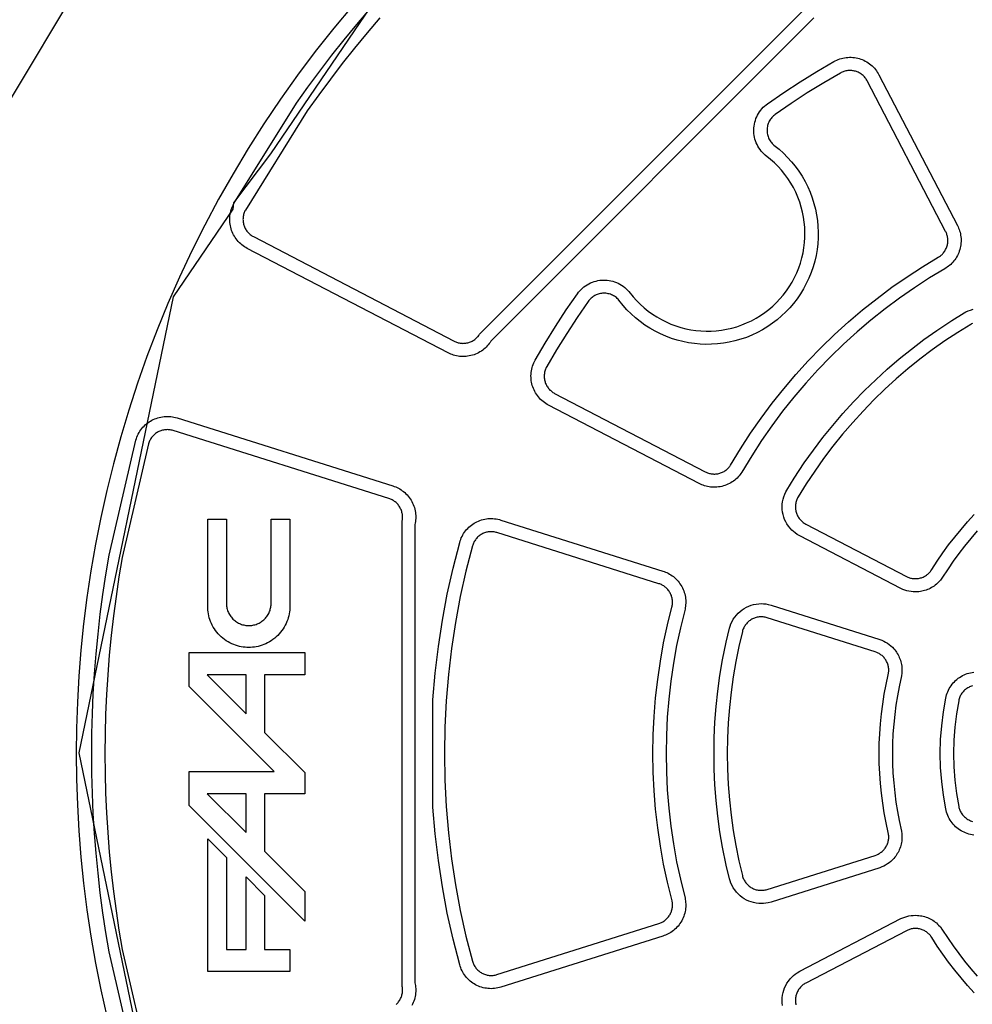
# Model space of a CAD drawing. Header units: inches. Extents: x -9.8 to 9.8, y -7.9 to 7.9.
# Tile 4 of 11: x -2.4 to 0.9, y -0.9 to 2.6. Entities that reach past the tile are written whole.
import ezdxf

# ---------------------------------------------------------------- set-up
doc = ezdxf.new("R2010")
doc.units = ezdxf.units.IN
doc.layers.get('0').update_dxf_attribs({"true_color": 0xc2ced6})

msp = doc.modelspace()

# ---------------------------------------------------------------- linework, layer by layer
for points in [[(-3.2865, 2.6903), (-3.2715, 2.7388), (-2.8291, 3.4305), (-2.2863, 4.058), (-1.6588, 4.6007), (-0.9672, 5.0432), (-0.9187, 5.0581), (-0.8682, 5.0531), (-0.8235, 5.029), (-0.7917, 4.9895), (-0.4216, 4.2787), (-0.4949, 4.2404), (-0.8996, 3.9978), (-1.2786, 3.7167), (-1.6282, 3.3999), (-1.9451, 3.0502), (-2.2262, 2.6713), (-2.4713, 2.2616), (-2.5071, 2.1933), (-3.2179, 2.5633), (-3.2574, 2.5952), (-3.2815, 2.6398), (-3.2865, 2.6903)], [(-1.686, 1.9142), (-1.5577, 2.0845), (-1.054, 2.8256)], [(-1.2723, 2.6013), (-1.3385, 2.5218), (-1.4026, 2.4407), (-1.4645, 2.3581), (-1.5241, 2.2742), (-1.5814, 2.1889), (-1.6364, 2.1025), (-1.689, 2.0149), (-1.7392, 1.9263), (-1.7869, 1.8367), (-1.8322, 1.7464), (-1.875, 1.6553), (-1.9153, 1.5636), (-1.9532, 1.4714), (-1.9885, 1.3787), (-2.0214, 1.2858), (-2.0518, 1.1925), (-2.0798, 1.0991), (-2.1053, 1.0057), (-2.1284, 0.9122), (-2.1492, 0.8189), (-2.1675, 0.7258), (-2.1836, 0.6329), (-2.1974, 0.5404), (-2.2089, 0.4484), (-2.2182, 0.3568), (-2.2254, 0.2658), (-2.2304, 0.1754), (-2.2334, 0.0858), (-2.2344, -0.0031), (-2.2334, -0.0921), (-2.2304, -0.1817), (-2.2254, -0.2721), (-2.2182, -0.3631), (-2.2089, -0.4547), (-2.1974, -0.5467), (-2.1836, -0.6392), (-2.1675, -0.7321), (-2.1492, -0.8252), (-2.1284, -0.9185)], [(0.3317, 2.5575), (-0.7917, 1.4324), (-0.7944, 1.4281), (-0.7974, 1.424), (-0.8007, 1.4199), (-0.8041, 1.4159), (-0.8079, 1.412), (-0.8118, 1.4082), (-0.8159, 1.4047), (-0.8203, 1.4012), (-0.8249, 1.398), (-0.8296, 1.395), (-0.8346, 1.3922), (-0.8396, 1.3896), (-0.8449, 1.3873), (-0.8502, 1.3853), (-0.8557, 1.3835), (-0.8612, 1.382), (-0.8669, 1.3808), (-0.8725, 1.3799), (-0.8782, 1.3792), (-0.8838, 1.3789), (-0.8895, 1.3788), (-0.895, 1.379), (-0.9006, 1.3795), (-0.906, 1.3802), (-0.9113, 1.3812), (-0.9166, 1.3824), (-0.9217, 1.3839), (-0.9266, 1.3855), (-0.9314, 1.3874), (-0.936, 1.3894), (-0.9405, 1.3916), (-1.6392, 1.7553), (-1.6441, 1.758), (-1.6488, 1.7609), (-1.6535, 1.7641), (-1.658, 1.7676), (-1.6623, 1.7713), (-1.6665, 1.7752), (-1.6705, 1.7793), (-1.6742, 1.7836), (-1.6778, 1.7881), (-1.6811, 1.7928), (-1.6842, 1.7976), (-1.687, 1.8026), (-1.6895, 1.8077), (-1.6918, 1.8128), (-1.6938, 1.818), (-1.6955, 1.8233), (-1.697, 1.8286), (-1.6982, 1.8341), (-1.6992, 1.8396), (-1.6998, 1.8453), (-1.7002, 1.8509), (-1.7003, 1.8567), (-1.7002, 1.8624), (-1.6997, 1.8681), (-1.6989, 1.8738), (-1.6979, 1.8794), (-1.6966, 1.885), (-1.695, 1.8905), (-1.6931, 1.8958), (-1.691, 1.901), (-1.6887, 1.9061), (-1.6861, 1.911), (-1.4682, 2.2604), (-1.4282, 2.3166), (-1.3871, 2.3723), (-1.345, 2.4273), (-1.3019, 2.4816), (-1.2578, 2.5351), (-1.2127, 2.588)], [(-1.1779, 2.5578), (-1.2225, 2.5056), (-1.2661, 2.4526), (-1.3087, 2.399), (-1.3503, 2.3446), (-1.3909, 2.2896), (-1.4305, 2.234), (-1.6459, 1.8887), (-1.6474, 1.8858), (-1.6488, 1.8828), (-1.65, 1.8797), (-1.6511, 1.8765), (-1.6521, 1.8733), (-1.6529, 1.8699), (-1.6535, 1.8666), (-1.6539, 1.8632), (-1.6542, 1.8598), (-1.6543, 1.8564), (-1.6542, 1.853), (-1.654, 1.8496), (-1.6536, 1.8463), (-1.653, 1.843), (-1.6523, 1.8397), (-1.6514, 1.8366), (-1.6504, 1.8334), (-1.6492, 1.8303), (-1.6479, 1.8273), (-1.6464, 1.8243), (-1.6447, 1.8213), (-1.6429, 1.8184), (-1.6409, 1.8157), (-1.6388, 1.813), (-1.6366, 1.8104), (-1.6342, 1.808), (-1.6317, 1.8056), (-1.6291, 1.8034), (-1.6264, 1.8014), (-1.6237, 1.7995), (-1.6209, 1.7978), (-1.618, 1.7962), (-0.9193, 1.4324), (-0.9166, 1.4311), (-0.9138, 1.4299), (-0.911, 1.4288), (-0.908, 1.4278), (-0.905, 1.427), (-0.9019, 1.4262), (-0.8987, 1.4257), (-0.8955, 1.4252), (-0.8922, 1.4249), (-0.8889, 1.4248), (-0.8855, 1.4249), (-0.8822, 1.4251), (-0.8788, 1.4254), (-0.8755, 1.426), (-0.8721, 1.4267), (-0.8688, 1.4276), (-0.8656, 1.4287), (-0.8624, 1.4299), (-0.8593, 1.4313), (-0.8563, 1.4328), (-0.8533, 1.4344), (-0.8505, 1.4362), (-0.8478, 1.4382), (-0.8452, 1.4402), (-0.8427, 1.4423), (-0.8404, 1.4446), (-0.8382, 1.4469), (-0.8361, 1.4492), (-0.8342, 1.4517), (-0.8324, 1.4542), (-0.8308, 1.4567), (0.3091, 2.5976)], [(0.788, 1.6846), (0.7346, 1.6524), (0.6821, 1.6183), (0.6306, 1.5824), (0.5801, 1.5448), (0.5307, 1.5056), (0.4825, 1.4646), (0.4357, 1.4221), (0.3902, 1.3781), (0.3462, 1.3326), (0.3037, 1.2858), (0.2628, 1.2376), (0.2235, 1.1883), (0.1859, 1.1378), (0.15, 1.0862), (0.116, 1.0337), (0.0811, 0.9761), (0.0783, 0.9719), (0.0753, 0.9679), (0.072, 0.9638), (0.0685, 0.9599), (0.0648, 0.9561), (0.0609, 0.9525), (0.0567, 0.949), (0.0524, 0.9456), (0.0478, 0.9425), (0.0431, 0.9396), (0.0382, 0.9368), (0.0331, 0.9344), (0.0279, 0.9321), (0.0226, 0.9301), (0.0172, 0.9284), (0.0117, 0.927), (0.0061, 0.9258), (0.0005, 0.9249), (-0.0051, 0.9243), (-0.0107, 0.924), (-0.0162, 0.924), (-0.0218, 0.9242), (-0.0272, 0.9247), (-0.0326, 0.9254), (-0.0379, 0.9264), (-0.0431, 0.9276), (-0.0481, 0.9291), (-0.053, 0.9307), (-0.0578, 0.9326), (-0.0624, 0.9346), (-0.0668, 0.9368), (-0.5911, 1.2097), (-0.596, 1.2124), (-0.6008, 1.2154), (-0.6054, 1.2186), (-0.61, 1.222), (-0.6143, 1.2258), (-0.6185, 1.2297), (-0.6225, 1.2339), (-0.6263, 1.2382), (-0.6299, 1.2428), (-0.6332, 1.2475), (-0.6363, 1.2524), (-0.6391, 1.2574), (-0.6416, 1.2625), (-0.6439, 1.2677), (-0.6458, 1.273), (-0.6476, 1.2783), (-0.649, 1.2837), (-0.6502, 1.2892), (-0.6511, 1.2948), (-0.6518, 1.3004), (-0.6521, 1.3062), (-0.6522, 1.3119), (-0.652, 1.3177), (-0.6514, 1.3234), (-0.6506, 1.3292), (-0.6495, 1.3348), (-0.6482, 1.3404), (-0.6465, 1.3459), (-0.6446, 1.3513), (-0.6424, 1.3565), (-0.64, 1.3616), (-0.6374, 1.3665), (-0.6028, 1.4255), (-0.5668, 1.4837), (-0.5294, 1.541), (-0.4906, 1.5973), (-0.4868, 1.6024), (-0.4826, 1.6074), (-0.478, 1.6122), (-0.4732, 1.6167), (-0.468, 1.621), (-0.4626, 1.625), (-0.4569, 1.6287), (-0.451, 1.6321), (-0.445, 1.635), (-0.4387, 1.6377), (-0.4324, 1.6399), (-0.4259, 1.6417), (-0.4194, 1.6432), (-0.4129, 1.6442), (-0.4064, 1.6449), (-0.4, 1.6452), (-0.3936, 1.6451), (-0.387, 1.6447), (-0.3805, 1.6439), (-0.374, 1.6427), (-0.3675, 1.6411), (-0.361, 1.6391), (-0.3547, 1.6367), (-0.3485, 1.6339), (-0.3425, 1.6308), (-0.3367, 1.6273), (-0.3312, 1.6235), (-0.3259, 1.6194), (-0.3209, 1.615), (-0.3161, 1.6104), (-0.3118, 1.6056), (-0.2967, 1.5869), (-0.2848, 1.5736), (-0.2721, 1.5609), (-0.2587, 1.5488), (-0.2446, 1.5373), (-0.2298, 1.5266), (-0.2145, 1.5166), (-0.1985, 1.5075), (-0.1821, 1.4993), (-0.1654, 1.492), (-0.1483, 1.4856), (-0.1309, 1.4801), (-0.1134, 1.4756), (-0.0958, 1.4721), (-0.0782, 1.4695), (-0.0607, 1.4679), (-0.0431, 1.4672), (-0.0253, 1.4674), (-0.0074, 1.4685), (0.0106, 1.4707), (0.0285, 1.4737), (0.0463, 1.4778), (0.0639, 1.4828), (0.0812, 1.4888), (0.0982, 1.4957), (0.1148, 1.5035), (0.1309, 1.5122), (0.1464, 1.5217), (0.1613, 1.5319), (0.1755, 1.5428), (0.1891, 1.5544), (0.2018, 1.5665), (0.214, 1.5793), (0.2255, 1.5928), (0.2364, 1.6071), (0.2467, 1.622), (0.2561, 1.6375), (0.2648, 1.6535), (0.2726, 1.6701), (0.2795, 1.6871), (0.2855, 1.7044), (0.2905, 1.722), (0.2946, 1.7398), (0.2977, 1.7578), (0.2998, 1.7757), (0.3009, 1.7936), (0.3011, 1.8114), (0.3004, 1.829), (0.2988, 1.8466), (0.2962, 1.8642), (0.2927, 1.8818), (0.2882, 1.8993), (0.2828, 1.9166), (0.2764, 1.9337), (0.2691, 1.9505), (0.2608, 1.9669), (0.2517, 1.9828), (0.2418, 1.9982), (0.231, 2.0129), (0.2196, 2.0271), (0.2075, 2.0405), (0.1947, 2.0531), (0.1815, 2.065), (0.1628, 2.0801), (0.1579, 2.0845), (0.1533, 2.0892), (0.1489, 2.0942), (0.1448, 2.0995), (0.141, 2.1051), (0.1376, 2.1109), (0.1344, 2.1169), (0.1317, 2.1231), (0.1293, 2.1294), (0.1273, 2.1358), (0.1257, 2.1423), (0.1245, 2.1488), (0.1236, 2.1554), (0.1232, 2.1619), (0.1231, 2.1683), (0.1234, 2.1748), (0.1241, 2.1813), (0.1252, 2.1878), (0.1266, 2.1943), (0.1285, 2.2007), (0.1307, 2.2071), (0.1333, 2.2133), (0.1363, 2.2194), (0.1396, 2.2253), (0.1433, 2.2309), (0.1473, 2.2364), (0.1516, 2.2415), (0.1561, 2.2464), (0.1609, 2.2509), (0.1659, 2.2551), (0.1711, 2.259), (0.2274, 2.2978), (0.2846, 2.3352), (0.3428, 2.3712), (0.4018, 2.4057), (0.4067, 2.4083), (0.4118, 2.4107), (0.4171, 2.4129), (0.4224, 2.4148), (0.4279, 2.4165), (0.4335, 2.4179), (0.4392, 2.419), (0.4449, 2.4198), (0.4507, 2.4203), (0.4564, 2.4205), (0.4622, 2.4205), (0.4679, 2.4201), (0.4736, 2.4195), (0.4792, 2.4185), (0.4847, 2.4173), (0.4901, 2.4159), (0.4954, 2.4142), (0.5006, 2.4122), (0.5058, 2.4099), (0.5109, 2.4074), (0.516, 2.4046), (0.5208, 2.4015), (0.5255, 2.3982), (0.5301, 2.3946), (0.5345, 2.3909), (0.5386, 2.3869), (0.5426, 2.3827), (0.5463, 2.3783), (0.5498, 2.3738), (0.553, 2.3691), (0.5559, 2.3643), (0.5586, 2.3594), (0.8316, 1.8351), (0.8337, 1.8307), (0.8358, 1.8261), (0.8376, 1.8214), (0.8393, 1.8165), (0.8407, 1.8114), (0.8419, 1.8062), (0.8429, 1.801), (0.8437, 1.7956), (0.8442, 1.7901), (0.8444, 1.7846), (0.8443, 1.779), (0.844, 1.7734), (0.8434, 1.7678), (0.8425, 1.7622), (0.8414, 1.7567), (0.8399, 1.7512), (0.8382, 1.7458), (0.8362, 1.7404), (0.834, 1.7352), (0.8315, 1.7302), (0.8288, 1.7253), (0.8258, 1.7205), (0.8227, 1.716), (0.8194, 1.7116), (0.8159, 1.7075), (0.8122, 1.7035), (0.8084, 1.6998), (0.8045, 1.6963), (0.8005, 1.693), (0.7964, 1.69), (0.7922, 1.6872), (0.788, 1.6846)], [(0.7648, 1.7244), (0.7673, 1.7259), (0.7698, 1.7276), (0.7723, 1.7294), (0.7746, 1.7313), (0.777, 1.7334), (0.7792, 1.7356), (0.7814, 1.738), (0.7835, 1.7404), (0.7855, 1.743), (0.7873, 1.7457), (0.7891, 1.7486), (0.7907, 1.7515), (0.7922, 1.7545), (0.7935, 1.7576), (0.7947, 1.7607), (0.7957, 1.764), (0.7966, 1.7672), (0.7972, 1.7705), (0.7978, 1.7738), (0.7981, 1.7772), (0.7983, 1.7805), (0.7984, 1.7838), (0.7982, 1.7871), (0.7979, 1.7904), (0.7975, 1.7936), (0.7969, 1.7967), (0.7962, 1.7998), (0.7953, 1.8028), (0.7943, 1.8057), (0.7932, 1.8085), (0.792, 1.8113), (0.7907, 1.8139), (0.5178, 2.3382), (0.5162, 2.3411), (0.5144, 2.3439), (0.5125, 2.3467), (0.5105, 2.3494), (0.5083, 2.352), (0.5059, 2.3545), (0.5034, 2.3569), (0.5008, 2.3591), (0.4981, 2.3612), (0.4953, 2.3632), (0.4924, 2.365), (0.4895, 2.3667), (0.4864, 2.3682), (0.4833, 2.3695), (0.4802, 2.3707), (0.477, 2.3717), (0.4738, 2.3726), (0.4706, 2.3733), (0.4672, 2.3739), (0.4639, 2.3742), (0.4605, 2.3745), (0.457, 2.3745), (0.4536, 2.3744), (0.4502, 2.3741), (0.4468, 2.3736), (0.4434, 2.3729), (0.4401, 2.3721), (0.4368, 2.3711), (0.4336, 2.37), (0.4305, 2.3687), (0.4275, 2.3672), (0.4246, 2.3657), (0.3665, 2.3317), (0.3093, 2.2963), (0.253, 2.2596), (0.1977, 2.2214), (0.1946, 2.2191), (0.1916, 2.2166), (0.1888, 2.2139), (0.1861, 2.211), (0.1835, 2.2079), (0.1812, 2.2047), (0.179, 2.2014), (0.177, 2.1979), (0.1752, 2.1942), (0.1737, 2.1905), (0.1723, 2.1868), (0.1712, 2.1829), (0.1704, 2.1791), (0.1697, 2.1752), (0.1693, 2.1713), (0.1692, 2.1675), (0.1692, 2.1637), (0.1695, 2.1598), (0.1699, 2.1559), (0.1707, 2.152), (0.1716, 2.1482), (0.1728, 2.1443), (0.1742, 2.1406), (0.1759, 2.1369), (0.1777, 2.1333), (0.1798, 2.1299), (0.1821, 2.1266), (0.1845, 2.1234), (0.1871, 2.1205), (0.1898, 2.1177), (0.1927, 2.1151), (0.2113, 2.1001), (0.2263, 2.0866), (0.2408, 2.0722), (0.2545, 2.057), (0.2676, 2.041), (0.2797, 2.0242), (0.291, 2.0067), (0.3014, 1.9887), (0.3107, 1.97), (0.3191, 1.951), (0.3263, 1.9316), (0.3325, 1.9119), (0.3376, 1.892), (0.3416, 1.872), (0.3445, 1.852), (0.3464, 1.8321), (0.3472, 1.8121), (0.3469, 1.7919), (0.3456, 1.7715), (0.3432, 1.7512), (0.3397, 1.7308), (0.3351, 1.7106), (0.3294, 1.6906), (0.3226, 1.6709), (0.3148, 1.6516), (0.3059, 1.6328), (0.2961, 1.6145), (0.2853, 1.5969), (0.2737, 1.58), (0.2613, 1.5638), (0.2482, 1.5485), (0.2344, 1.534), (0.2199, 1.5202), (0.2045, 1.5071), (0.1883, 1.4946), (0.1714, 1.483), (0.1538, 1.4723), (0.1355, 1.4624), (0.1167, 1.4536), (0.0974, 1.4457), (0.0777, 1.4389), (0.0577, 1.4332), (0.0375, 1.4286), (0.0172, 1.4251), (-0.0032, 1.4227), (-0.0235, 1.4214), (-0.0437, 1.4212), (-0.0637, 1.422), (-0.0837, 1.4238), (-0.1037, 1.4268), (-0.1236, 1.4308), (-0.1435, 1.4358), (-0.1632, 1.442), (-0.1826, 1.4493), (-0.2017, 1.4576), (-0.2203, 1.467), (-0.2384, 1.4773), (-0.2559, 1.4886), (-0.2726, 1.5008), (-0.2887, 1.5138), (-0.3039, 1.5276), (-0.3183, 1.542), (-0.3317, 1.5571), (-0.3467, 1.5756), (-0.3493, 1.5785), (-0.3521, 1.5812), (-0.3551, 1.5838), (-0.3582, 1.5863), (-0.3616, 1.5885), (-0.365, 1.5906), (-0.3686, 1.5925), (-0.3722, 1.5941), (-0.376, 1.5955), (-0.3798, 1.5967), (-0.3837, 1.5977), (-0.3876, 1.5984), (-0.3915, 1.5989), (-0.3953, 1.5991), (-0.3992, 1.5992), (-0.403, 1.599), (-0.4069, 1.5986), (-0.4107, 1.598), (-0.4146, 1.5971), (-0.4184, 1.596), (-0.4222, 1.5947), (-0.4259, 1.5931), (-0.4295, 1.5914), (-0.433, 1.5894), (-0.4364, 1.5872), (-0.4396, 1.5848), (-0.4427, 1.5823), (-0.4455, 1.5796), (-0.4482, 1.5767), (-0.4508, 1.5737), (-0.4531, 1.5707), (-0.4912, 1.5153), (-0.528, 1.459), (-0.5634, 1.4018), (-0.5973, 1.3438), (-0.5989, 1.3408), (-0.6003, 1.3378), (-0.6016, 1.3347), (-0.6028, 1.3315), (-0.6038, 1.3283), (-0.6046, 1.3249), (-0.6052, 1.3216), (-0.6057, 1.3182), (-0.606, 1.3147), (-0.6062, 1.3113), (-0.6061, 1.3079), (-0.6059, 1.3045), (-0.6055, 1.3011), (-0.605, 1.2978), (-0.6043, 1.2945), (-0.6034, 1.2913), (-0.6024, 1.2881), (-0.6012, 1.285), (-0.5999, 1.2819), (-0.5983, 1.2789), (-0.5967, 1.2759), (-0.5949, 1.273), (-0.5929, 1.2702), (-0.5908, 1.2675), (-0.5885, 1.2649), (-0.5861, 1.2624), (-0.5836, 1.2601), (-0.581, 1.2579), (-0.5784, 1.2558), (-0.5756, 1.2539), (-0.5727, 1.2521), (-0.5698, 1.2505), (-0.0455, 0.9776), (-0.0429, 0.9763), (-0.0402, 0.9751), (-0.0374, 0.974), (-0.0344, 0.973), (-0.0314, 0.9722), (-0.0284, 0.9714), (-0.0252, 0.9709), (-0.022, 0.9704), (-0.0188, 0.9701), (-0.0155, 0.97), (-0.0122, 0.97), (-0.0088, 0.9702), (-0.0055, 0.9706), (-0.0022, 0.9711), (0.0011, 0.9718), (0.0044, 0.9726), (0.0076, 0.9737), (0.0108, 0.9748), (0.0139, 0.9762), (0.0169, 0.9776), (0.0198, 0.9793), (0.0226, 0.981), (0.0253, 0.9829), (0.0279, 0.9849), (0.0304, 0.9869), (0.0327, 0.9891), (0.0349, 0.9914), (0.037, 0.9937), (0.0389, 0.9961), (0.0407, 0.9985), (0.0424, 1.001), (0.077, 1.0581), (0.1118, 1.1119), (0.1485, 1.1647), (0.187, 1.2164), (0.2272, 1.2669), (0.2691, 1.3162), (0.3126, 1.3641), (0.3577, 1.4107), (0.4042, 1.4557), (0.4522, 1.4992), (0.5015, 1.5411), (0.552, 1.5813), (0.6037, 1.6198), (0.6565, 1.6565), (0.7102, 1.6914), (0.7648, 1.7244)], [(1.7717, -3.9961), (0.1845, -3.6674), (-0.1207, -3.46), (-0.1425, -3.4576), (-0.3128, -3.3294), (-1.054, -2.8256), (-1.5577, -2.0845), (-1.686, -1.9142), (-1.6883, -1.8923), (-1.8957, -1.5871), (-2.2244, 0), (-1.8957, 1.5871), (-1.6883, 1.8923), (-1.686, 1.9142)], [(0.5473, 1.2983), (0.5876, 1.3351), (0.629, 1.3707), (0.6715, 1.4049), (0.7151, 1.4379), (0.7596, 1.4695), (0.8127, 1.5046), (0.8549, 1.5306), (0.8608, 1.5339), (0.8689, 1.5377), (0.8773, 1.5408), (0.8859, 1.5433)], [(0.8842, 1.4941), (0.8812, 1.4926), (0.8783, 1.4909), (0.8327, 1.4628), (0.788, 1.4331), (0.7442, 1.4021), (0.7013, 1.3698), (0.6595, 1.3361), (0.6187, 1.3012), (0.5791, 1.265), (0.5406, 1.2277), (0.5033, 1.1893), (0.4672, 1.1496), (0.4323, 1.1089), (0.3986, 1.067), (0.3662, 1.0242), (0.3352, 0.9803), (0.3056, 0.9356), (0.2774, 0.8901), (0.2757, 0.8871), (0.2742, 0.8841), (0.2729, 0.881), (0.2716, 0.8778), (0.2706, 0.8745), (0.2697, 0.8711), (0.269, 0.8677), (0.2684, 0.8643), (0.268, 0.8608), (0.2679, 0.8573), (0.2679, 0.8539), (0.268, 0.8504), (0.2684, 0.847), (0.2689, 0.8436), (0.2696, 0.8403), (0.2704, 0.837), (0.2714, 0.8338), (0.2726, 0.8306), (0.2739, 0.8275), (0.2754, 0.8244), (0.2771, 0.8214), (0.2789, 0.8184), (0.2809, 0.8156), (0.283, 0.8128), (0.2853, 0.8102), (0.2877, 0.8076), (0.2902, 0.8053), (0.2928, 0.803), (0.2955, 0.8009), (0.2983, 0.799), (0.3012, 0.7972), (0.3042, 0.7956), (0.6542, 0.6134), (0.6595, 0.6109), (0.6622, 0.6098), (0.6651, 0.6088), (0.668, 0.608), (0.671, 0.6073), (0.6741, 0.6067), (0.6773, 0.6062), (0.6804, 0.6059), (0.6837, 0.6058), (0.6869, 0.6058), (0.6902, 0.6059), (0.6934, 0.6062), (0.6967, 0.6067), (0.6999, 0.6073), (0.7031, 0.6081), (0.7063, 0.6091), (0.7094, 0.6102), (0.7125, 0.6114), (0.7154, 0.6128), (0.7183, 0.6143), (0.7211, 0.616), (0.7238, 0.6178), (0.7264, 0.6197), (0.7289, 0.6216), (0.7312, 0.6237), (0.7334, 0.6259), (0.7355, 0.6281), (0.7375, 0.6304), (0.7393, 0.6327), (0.7426, 0.6375), (0.7613, 0.6666), (0.7809, 0.6952), (0.8012, 0.7232), (0.8224, 0.7506), (0.8443, 0.7774), (0.867, 0.8036), (0.8904, 0.8291)], [(0.9002, 0.7717), (0.8779, 0.7459), (0.8563, 0.7194), (0.8363, 0.6932), (0.8169, 0.6665), (0.799, 0.6402), (0.778, 0.6077), (0.7725, 0.6005), (0.7664, 0.5937), (0.7626, 0.59), (0.7587, 0.5865), (0.7546, 0.5832), (0.7503, 0.5801), (0.7459, 0.5772), (0.7414, 0.5745), (0.7368, 0.572), (0.7321, 0.5697), (0.7273, 0.5678), (0.7225, 0.566), (0.7177, 0.5644), (0.7127, 0.5631), (0.7077, 0.5619), (0.7027, 0.561), (0.6976, 0.5604), (0.6925, 0.5599), (0.6851, 0.5597), (0.6777, 0.56), (0.6704, 0.5607), (0.6631, 0.5619), (0.6559, 0.5636), (0.6488, 0.5657), (0.6419, 0.5683), (0.6352, 0.5714), (0.283, 0.7547), (0.2743, 0.7597), (0.2671, 0.7647), (0.2611, 0.7695), (0.2555, 0.7747), (0.2493, 0.7814), (0.2436, 0.7885), (0.2386, 0.796), (0.2341, 0.804), (0.2304, 0.812), (0.2274, 0.8202), (0.225, 0.8287), (0.2232, 0.8374), (0.2222, 0.8464), (0.2218, 0.8555), (0.2222, 0.8646), (0.2233, 0.8736), (0.225, 0.8824), (0.2275, 0.891), (0.2307, 0.8994), (0.2345, 0.9075), (0.2378, 0.9135), (0.2637, 0.9556), (0.2989, 1.0087), (0.3305, 1.0533), (0.3634, 1.0968), (0.3977, 1.1393), (0.4332, 1.1808), (0.47, 1.2211), (0.5081, 1.2603), (0.5473, 1.2983)], [(-2.0269, -1.0945), (-2.1199, -0.6934), (-2.1313, -0.6253), (-2.1416, -0.5569), (-2.1507, -0.4883), (-2.1586, -0.4194), (-2.1654, -0.3503), (-2.1708, -0.2811), (-2.1751, -0.2117), (-2.1782, -0.1422), (-2.18, -0.0727), (-2.1806, -0.0031), (-2.18, 0.0664), (-2.1782, 0.1359), (-2.1751, 0.2054), (-2.1708, 0.2748), (-2.1654, 0.344), (-2.1586, 0.4131), (-2.1507, 0.482), (-2.1416, 0.5506), (-2.1313, 0.619), (-2.1199, 0.6872), (-2.0269, 1.0882), (-2.0253, 1.0935), (-2.0234, 1.0988), (-2.0211, 1.104), (-2.0187, 1.109), (-2.0159, 1.114), (-2.0129, 1.1189), (-2.0097, 1.1236), (-2.0062, 1.1282), (-2.0025, 1.1326), (-1.9985, 1.1367), (-1.9944, 1.1407), (-1.9901, 1.1444), (-1.9857, 1.1479), (-1.9811, 1.1512), (-1.9764, 1.1542), (-1.9715, 1.1569), (-1.9666, 1.1594), (-1.9615, 1.1617), (-1.9562, 1.1637), (-1.9509, 1.1655), (-1.9454, 1.167), (-1.9398, 1.1683), (-1.9341, 1.1692), (-1.9285, 1.1699), (-1.9227, 1.1703), (-1.917, 1.1704), (-1.9113, 1.1702), (-1.9056, 1.1698), (-1.9, 1.169), (-1.8945, 1.168), (-1.889, 1.1667), (-1.8837, 1.1652), (-1.1324, 0.9283)], [(-1.1463, 0.8844), (-1.8975, 1.1213), (-1.9007, 1.1222), (-1.9039, 1.1229), (-1.9072, 1.1235), (-1.9106, 1.124), (-1.9139, 1.1243), (-1.9173, 1.1244), (-1.9207, 1.1243), (-1.9241, 1.1241), (-1.9275, 1.1237), (-1.9309, 1.1231), (-1.9342, 1.1224), (-1.9375, 1.1215), (-1.9407, 1.1204), (-1.9438, 1.1192), (-1.9468, 1.1178), (-1.9498, 1.1164), (-1.9526, 1.1147), (-1.9554, 1.1129), (-1.9582, 1.111), (-1.9608, 1.1089), (-1.9634, 1.1067), (-1.9658, 1.1044), (-1.9682, 1.1019), (-1.9704, 1.0993), (-1.9724, 1.0966), (-1.9744, 1.0938), (-1.9762, 1.0909), (-1.9778, 1.0879), (-1.9793, 1.0849), (-1.9806, 1.0818), (-1.9817, 1.0787), (-1.9827, 1.0755), (-2.0746, 0.6791), (-2.0859, 0.6118), (-2.0961, 0.5442), (-2.1051, 0.4763), (-2.1129, 0.4082), (-2.1195, 0.34), (-2.1249, 0.2715), (-2.1292, 0.203), (-2.1322, 0.1343), (-2.134, 0.0656), (-2.1346, -0.0031), (-2.134, -0.0719), (-2.1322, -0.1406), (-2.1292, -0.2093), (-2.1249, -0.2778), (-2.1195, -0.3463), (-2.1129, -0.4145), (-2.1051, -0.4826), (-2.0961, -0.5505), (-2.0859, -0.6181), (-2.0746, -0.6854), (-1.9827, -1.0818)], [(-1.1324, 0.9283), (-1.1277, 0.9267), (-1.123, 0.9249), (-1.1183, 0.9228), (-1.1136, 0.9204), (-1.109, 0.9179), (-1.1044, 0.915), (-1.1, 0.912), (-1.0956, 0.9086), (-1.0913, 0.9051), (-1.0873, 0.9013), (-1.0833, 0.8972), (-1.0796, 0.893), (-1.076, 0.8885), (-1.0727, 0.8839), (-1.0696, 0.879), (-1.0667, 0.8741), (-1.0641, 0.8689), (-1.0618, 0.8637), (-1.0597, 0.8584), (-1.0579, 0.853), (-1.0564, 0.8475), (-1.0552, 0.842), (-1.0542, 0.8365), (-1.0536, 0.831), (-1.0532, 0.8255), (-1.053, 0.8201), (-1.0532, 0.8147), (-1.0535, 0.8094), (-1.0541, 0.8042), (-1.055, 0.7992), (-1.056, 0.7942), (-1.056, -0.8005), (-1.055, -0.8055), (-1.0541, -0.8105), (-1.0535, -0.8157), (-1.0532, -0.821), (-1.053, -0.8264), (-1.0532, -0.8318), (-1.0536, -0.8373), (-1.0542, -0.8428), (-1.0552, -0.8483), (-1.0564, -0.8538), (-1.0579, -0.8592), (-1.0597, -0.8647), (-1.0618, -0.87), (-1.0641, -0.8752), (-1.0667, -0.8803)], [(-1.1218, -0.8769), (-1.1194, -0.8746), (-1.1171, -0.8722), (-1.1148, -0.8697), (-1.1127, -0.867), (-1.1107, -0.8643), (-1.1089, -0.8614), (-1.1072, -0.8584), (-1.1057, -0.8554), (-1.1043, -0.8523), (-1.103, -0.8491), (-1.102, -0.8459), (-1.1011, -0.8426), (-1.1003, -0.8394), (-1.0998, -0.8361), (-1.0994, -0.8328), (-1.0991, -0.8296), (-1.0991, -0.8263), (-1.0991, -0.8232), (-1.0994, -0.82), (-1.0997, -0.8169), (-1.1002, -0.8139), (-1.1008, -0.811), (-1.1008, 0.8047), (-1.1002, 0.8076), (-1.0997, 0.8106), (-1.0994, 0.8137), (-1.0991, 0.8169), (-1.0991, 0.8201), (-1.0991, 0.8233), (-1.0994, 0.8265), (-1.0998, 0.8298), (-1.1003, 0.8331), (-1.1011, 0.8364), (-1.102, 0.8396), (-1.103, 0.8428), (-1.1043, 0.846), (-1.1057, 0.8491), (-1.1072, 0.8521), (-1.1089, 0.8551), (-1.1107, 0.858), (-1.1127, 0.8607), (-1.1148, 0.8634), (-1.1171, 0.8659), (-1.1194, 0.8683), (-1.1218, 0.8706), (-1.1244, 0.8727), (-1.127, 0.8747), (-1.1296, 0.8765), (-1.1323, 0.8782), (-1.1351, 0.8797), (-1.1379, 0.8811), (-1.1407, 0.8823), (-1.1435, 0.8834), (-1.1463, 0.8844)], [(-1.777, 0.8127), (-1.712, 0.8127), (-1.712, 0.5204), (-1.7119, 0.517), (-1.7117, 0.5134), (-1.7113, 0.5099), (-1.7107, 0.5063), (-1.71, 0.5026), (-1.709, 0.499), (-1.7079, 0.4954), (-1.7066, 0.4917), (-1.705, 0.4882), (-1.7033, 0.4846), (-1.7014, 0.4812), (-1.6993, 0.4778), (-1.697, 0.4745), (-1.6946, 0.4713), (-1.692, 0.4683), (-1.6892, 0.4653), (-1.6863, 0.4626), (-1.6832, 0.4599), (-1.68, 0.4575), (-1.6767, 0.4552), (-1.6734, 0.4531), (-1.6699, 0.4512), (-1.6664, 0.4495), (-1.6628, 0.448), (-1.6592, 0.4467), (-1.6555, 0.4455), (-1.6519, 0.4446), (-1.6483, 0.4438), (-1.6447, 0.4432), (-1.6411, 0.4428), (-1.6376, 0.4426), (-1.6341, 0.4425), (-1.6306, 0.4426), (-1.6271, 0.4428), (-1.6235, 0.4432), (-1.6199, 0.4438), (-1.6163, 0.4446), (-1.6127, 0.4455), (-1.609, 0.4467), (-1.6054, 0.448), (-1.6018, 0.4495), (-1.5983, 0.4512), (-1.5948, 0.4531), (-1.5915, 0.4552), (-1.5882, 0.4575), (-1.585, 0.4599), (-1.5819, 0.4626), (-1.579, 0.4653), (-1.5762, 0.4683), (-1.5736, 0.4713), (-1.5711, 0.4745), (-1.5689, 0.4778), (-1.5668, 0.4812), (-1.5649, 0.4846), (-1.5632, 0.4882), (-1.5616, 0.4917), (-1.5603, 0.4954), (-1.5592, 0.499), (-1.5582, 0.5026), (-1.5575, 0.5063), (-1.5569, 0.5099), (-1.5565, 0.5134), (-1.5562, 0.517), (-1.5562, 0.5204), (-1.5562, 0.8127), (-1.4912, 0.8127), (-1.4912, 0.5091), (-1.4914, 0.5027), (-1.4918, 0.4962), (-1.4926, 0.4897), (-1.4936, 0.4831), (-1.495, 0.4764), (-1.4967, 0.4698), (-1.4988, 0.4631), (-1.5013, 0.4565), (-1.504, 0.4499), (-1.5072, 0.4435), (-1.5107, 0.4371), (-1.5145, 0.4309), (-1.5187, 0.4249), (-1.5232, 0.419), (-1.528, 0.4134), (-1.5331, 0.408), (-1.5384, 0.403), (-1.544, 0.3982), (-1.5499, 0.3937), (-1.5559, 0.3895), (-1.5621, 0.3857), (-1.5685, 0.3822), (-1.5749, 0.379), (-1.5815, 0.3762), (-1.5881, 0.3738), (-1.5948, 0.3717), (-1.6015, 0.37), (-1.6081, 0.3686), (-1.6147, 0.3675), (-1.6213, 0.3668), (-1.6277, 0.3663), (-1.6341, 0.3662), (-1.6405, 0.3663), (-1.6469, 0.3668), (-1.6535, 0.3675), (-1.6601, 0.3686), (-1.6667, 0.37), (-1.6734, 0.3717), (-1.6801, 0.3738), (-1.6867, 0.3762), (-1.6932, 0.379), (-1.6997, 0.3822), (-1.7061, 0.3857), (-1.7123, 0.3895), (-1.7183, 0.3937), (-1.7241, 0.3982), (-1.7298, 0.403), (-1.7351, 0.408), (-1.7402, 0.4134), (-1.745, 0.419), (-1.7495, 0.4249), (-1.7537, 0.4309), (-1.7575, 0.4371), (-1.761, 0.4435), (-1.7641, 0.4499), (-1.7669, 0.4565), (-1.7694, 0.4631), (-1.7715, 0.4698), (-1.7732, 0.4764), (-1.7746, 0.4831), (-1.7756, 0.4897), (-1.7764, 0.4962), (-1.7768, 0.5027), (-1.777, 0.5091), (-1.777, 0.8127)], [(-0.1174, 0.4949), (-0.1323, 0.4343), (-0.1453, 0.3731), (-0.1564, 0.3113), (-0.1656, 0.249), (-0.1727, 0.1863), (-0.1778, 0.1233), (-0.1809, 0.0601), (-0.1819, -0.0031), (-0.1809, -0.0664), (-0.1778, -0.1296), (-0.1727, -0.1926), (-0.1656, -0.2553), (-0.1564, -0.3176), (-0.1453, -0.3794), (-0.1323, -0.4406), (-0.1162, -0.506), (-0.1152, -0.5109), (-0.1145, -0.5159), (-0.114, -0.5211), (-0.1137, -0.5263), (-0.1136, -0.5316), (-0.1138, -0.537), (-0.1143, -0.5424), (-0.115, -0.5479), (-0.116, -0.5533), (-0.1173, -0.5587), (-0.1188, -0.5641), (-0.1206, -0.5695), (-0.1227, -0.5747), (-0.1251, -0.5799), (-0.1277, -0.5849), (-0.1306, -0.5898), (-0.1337, -0.5946), (-0.137, -0.5991), (-0.1405, -0.6035), (-0.1443, -0.6077), (-0.1482, -0.6117), (-0.1523, -0.6154), (-0.1565, -0.619), (-0.1608, -0.6222), (-0.1652, -0.6253), (-0.1698, -0.6281), (-0.1743, -0.6306), (-0.179, -0.6329), (-0.1836, -0.635), (-0.1883, -0.6368), (-0.193, -0.6384), (-0.7567, -0.8161), (-0.7621, -0.8177), (-0.7676, -0.819), (-0.7731, -0.82), (-0.7788, -0.8207), (-0.7845, -0.8212), (-0.7903, -0.8214), (-0.796, -0.8213), (-0.8018, -0.8208), (-0.8075, -0.8201), (-0.8132, -0.8192), (-0.8188, -0.8179), (-0.8244, -0.8163), (-0.8298, -0.8145), (-0.835, -0.8124), (-0.8402, -0.8101), (-0.8451, -0.8076), (-0.85, -0.8048), (-0.8547, -0.8017), (-0.8593, -0.7984), (-0.8638, -0.7949), (-0.8681, -0.7911), (-0.8722, -0.7871), (-0.8761, -0.7828), (-0.8798, -0.7784), (-0.8833, -0.7738), (-0.8865, -0.769), (-0.8895, -0.764), (-0.8922, -0.759), (-0.8947, -0.7538), (-0.8968, -0.7486), (-0.8987, -0.7433), (-0.9003, -0.738), (-0.9233, -0.6488), (-0.9433, -0.5586), (-0.9603, -0.4675), (-0.9744, -0.3755), (-0.9854, -0.283), (-0.9932, -0.19), (-0.9932, 0.1837), (-0.9854, 0.2767), (-0.9744, 0.3693), (-0.9603, 0.4612), (-0.9433, 0.5523), (-0.9233, 0.6425), (-0.9003, 0.7317), (-0.8987, 0.737), (-0.8968, 0.7423), (-0.8947, 0.7475), (-0.8922, 0.7527), (-0.8895, 0.7578), (-0.8865, 0.7627), (-0.8833, 0.7675), (-0.8798, 0.7721), (-0.8761, 0.7765), (-0.8722, 0.7808), (-0.8681, 0.7848), (-0.8638, 0.7886), (-0.8593, 0.7921), (-0.8547, 0.7954), (-0.85, 0.7985), (-0.8451, 0.8013), (-0.8402, 0.8038), (-0.835, 0.8061), (-0.8298, 0.8082), (-0.8244, 0.81), (-0.8188, 0.8116), (-0.8132, 0.8129), (-0.8075, 0.8139), (-0.8018, 0.8146), (-0.796, 0.815), (-0.7903, 0.8151), (-0.7845, 0.8149), (-0.7788, 0.8144), (-0.7731, 0.8137), (-0.7676, 0.8127), (-0.7621, 0.8114), (-0.7567, 0.8098), (-0.193, 0.6321), (-0.1883, 0.6305), (-0.1836, 0.6287), (-0.179, 0.6266), (-0.1743, 0.6243), (-0.1698, 0.6218), (-0.1652, 0.619), (-0.1608, 0.616), (-0.1565, 0.6127), (-0.1523, 0.6092), (-0.1482, 0.6054), (-0.1443, 0.6014), (-0.1405, 0.5972), (-0.137, 0.5929), (-0.1337, 0.5883), (-0.1306, 0.5835), (-0.1277, 0.5786), (-0.1251, 0.5736), (-0.1227, 0.5684), (-0.1206, 0.5632), (-0.1188, 0.5578), (-0.1173, 0.5524), (-0.116, 0.547), (-0.115, 0.5416), (-0.1143, 0.5361), (-0.1138, 0.5307), (-0.1136, 0.5253), (-0.1137, 0.52), (-0.114, 0.5148), (-0.1145, 0.5096), (-0.1152, 0.5046), (-0.1162, 0.4997), (-0.1174, 0.4949)], [(-0.1619, 0.5066), (-0.1612, 0.5095), (-0.1606, 0.5124), (-0.1602, 0.5154), (-0.1599, 0.5185), (-0.1597, 0.5216), (-0.1597, 0.5247), (-0.1598, 0.5279), (-0.16, 0.5311), (-0.1605, 0.5344), (-0.1611, 0.5376), (-0.1618, 0.5408), (-0.1627, 0.544), (-0.1638, 0.5472), (-0.1651, 0.5503), (-0.1665, 0.5534), (-0.168, 0.5564), (-0.1697, 0.5593), (-0.1716, 0.5621), (-0.1736, 0.5649), (-0.1757, 0.5675), (-0.1779, 0.57), (-0.1802, 0.5723), (-0.1826, 0.5746), (-0.1851, 0.5766), (-0.1877, 0.5786), (-0.1903, 0.5804), (-0.193, 0.5821), (-0.1958, 0.5836), (-0.1985, 0.5849), (-0.2013, 0.5862), (-0.2041, 0.5872), (-0.2068, 0.5882), (-0.7706, 0.7659), (-0.7737, 0.7668), (-0.777, 0.7676), (-0.7803, 0.7682), (-0.7837, 0.7687), (-0.7871, 0.7689), (-0.7905, 0.7691), (-0.7939, 0.769), (-0.7974, 0.7687), (-0.8008, 0.7683), (-0.8042, 0.7677), (-0.8075, 0.767), (-0.8108, 0.766), (-0.814, 0.765), (-0.8171, 0.7637), (-0.8202, 0.7624), (-0.8231, 0.7608), (-0.826, 0.7592), (-0.8288, 0.7574), (-0.8316, 0.7554), (-0.8342, 0.7533), (-0.8368, 0.751), (-0.8392, 0.7486), (-0.8415, 0.7461), (-0.8437, 0.7435), (-0.8458, 0.7407), (-0.8477, 0.7379), (-0.8495, 0.735), (-0.8511, 0.732), (-0.8526, 0.7289), (-0.8539, 0.7258), (-0.855, 0.7226), (-0.8559, 0.7195), (-0.8785, 0.6318), (-0.8982, 0.5431), (-0.915, 0.4535), (-0.9288, 0.3631), (-0.9396, 0.2721), (-0.9473, 0.1806), (-0.9519, 0.0888), (-0.9535, -0.0031), (-0.9519, -0.0951), (-0.9473, -0.1869), (-0.9396, -0.2784), (-0.9288, -0.3694), (-0.915, -0.4598), (-0.8982, -0.5494), (-0.8785, -0.6381), (-0.8559, -0.7257), (-0.855, -0.7289), (-0.8539, -0.7321), (-0.8526, -0.7352), (-0.8511, -0.7383), (-0.8495, -0.7413), (-0.8477, -0.7442), (-0.8458, -0.747), (-0.8437, -0.7498), (-0.8415, -0.7524), (-0.8392, -0.7549), (-0.8368, -0.7573), (-0.8342, -0.7596), (-0.8316, -0.7617), (-0.8288, -0.7637), (-0.826, -0.7655), (-0.8231, -0.7671), (-0.8202, -0.7686), (-0.8171, -0.77), (-0.814, -0.7713), (-0.8108, -0.7723), (-0.8075, -0.7733), (-0.8042, -0.774), (-0.8008, -0.7746), (-0.7974, -0.775), (-0.7939, -0.7753), (-0.7905, -0.7753), (-0.7871, -0.7752), (-0.7837, -0.775), (-0.7803, -0.7745), (-0.777, -0.7739), (-0.7737, -0.7731), (-0.7706, -0.7722), (-0.2068, -0.5945), (-0.2041, -0.5935), (-0.2013, -0.5925), (-0.1985, -0.5912), (-0.1958, -0.5899), (-0.193, -0.5883), (-0.1903, -0.5867), (-0.1877, -0.5849), (-0.1851, -0.5829), (-0.1826, -0.5808), (-0.1802, -0.5786), (-0.1779, -0.5762), (-0.1757, -0.5738), (-0.1736, -0.5712), (-0.1716, -0.5684), (-0.1697, -0.5656), (-0.168, -0.5627), (-0.1665, -0.5597), (-0.1651, -0.5566), (-0.1638, -0.5535), (-0.1627, -0.5503), (-0.1618, -0.5471), (-0.1611, -0.5439), (-0.1605, -0.5407), (-0.16, -0.5374), (-0.1598, -0.5342), (-0.1597, -0.531), (-0.1597, -0.5279), (-0.1599, -0.5247), (-0.1602, -0.5217), (-0.1606, -0.5187), (-0.1612, -0.5158), (-0.1772, -0.4509), (-0.1905, -0.3882), (-0.2019, -0.325), (-0.2112, -0.2612), (-0.2185, -0.1971), (-0.2238, -0.1326), (-0.2269, -0.0679), (-0.2279, -0.0031), (-0.2269, 0.0616), (-0.2238, 0.1263), (-0.2185, 0.1908), (-0.2112, 0.2549), (-0.2019, 0.3187), (-0.1905, 0.382), (-0.1772, 0.4446), (-0.1619, 0.5066)], [(-0.0144, 0.0515), (-0.0119, 0.106), (-0.0078, 0.1604), (-0.0019, 0.2147), (0.0055, 0.2688), (0.0147, 0.3227), (0.0274, 0.3851), (0.0388, 0.4332), (0.0407, 0.4398), (0.0438, 0.4482), (0.0475, 0.4563), (0.0518, 0.4642), (0.0568, 0.4716), (0.0624, 0.4788), (0.0685, 0.4855), (0.0752, 0.4917), (0.0824, 0.4973), (0.0897, 0.5022), (0.0974, 0.5065), (0.1054, 0.5102), (0.1137, 0.5132), (0.1225, 0.5157), (0.1314, 0.5174), (0.1404, 0.5185), (0.1495, 0.5188), (0.1572, 0.5185), (0.1648, 0.5177), (0.1733, 0.5161), (0.1831, 0.5135), (0.5617, 0.3941), (0.5686, 0.3915), (0.5754, 0.3884), (0.5819, 0.385), (0.5882, 0.3811), (0.5942, 0.3768), (0.5999, 0.3721), (0.6053, 0.367), (0.6104, 0.3616), (0.6137, 0.3577), (0.6168, 0.3537), (0.6197, 0.3495), (0.6225, 0.3451), (0.625, 0.3407), (0.6273, 0.3361), (0.6295, 0.3315), (0.6314, 0.3267), (0.6331, 0.3218), (0.6347, 0.3167), (0.6359, 0.3116), (0.637, 0.3065), (0.6378, 0.3013), (0.6383, 0.2961), (0.6387, 0.2908), (0.6387, 0.2855), (0.6383, 0.2765), (0.6371, 0.2674), (0.629, 0.2296), (0.623, 0.1983), (0.6178, 0.1658), (0.6135, 0.1331), (0.61, 0.0991), (0.6075, 0.0651), (0.606, 0.031), (0.6055, -0.0031), (0.606, -0.0373), (0.6075, -0.0714), (0.61, -0.1054), (0.6135, -0.1393), (0.6178, -0.1721), (0.623, -0.2046), (0.629, -0.2359), (0.6371, -0.2737), (0.6383, -0.2827), (0.6387, -0.2918), (0.6387, -0.2971), (0.6383, -0.3023), (0.6378, -0.3076), (0.637, -0.3128), (0.6359, -0.3179), (0.6347, -0.323), (0.6331, -0.3281), (0.6314, -0.333), (0.6295, -0.3378), (0.6273, -0.3424), (0.625, -0.347), (0.6225, -0.3514), (0.6197, -0.3558), (0.6168, -0.36), (0.6137, -0.364), (0.6104, -0.3679), (0.6053, -0.3733), (0.5999, -0.3784), (0.5942, -0.3831), (0.5882, -0.3874), (0.5819, -0.3912), (0.5754, -0.3947), (0.5686, -0.3978), (0.5617, -0.4004), (0.1831, -0.5198), (0.1733, -0.5224), (0.1648, -0.524), (0.1572, -0.5248), (0.1495, -0.5251), (0.1404, -0.5248), (0.1314, -0.5237), (0.1225, -0.522), (0.1137, -0.5195), (0.1054, -0.5164), (0.0974, -0.5128), (0.0897, -0.5085), (0.0824, -0.5036), (0.0752, -0.498), (0.0685, -0.4918), (0.0624, -0.4851), (0.0568, -0.4779), (0.0518, -0.4705), (0.0475, -0.4626), (0.0438, -0.4545), (0.0407, -0.4461), (0.0388, -0.4395), (0.0274, -0.3914), (0.0147, -0.3289), (0.0055, -0.2751), (-0.0019, -0.221), (-0.0078, -0.1667), (-0.0119, -0.1123), (-0.0144, -0.0577), (-0.0153, -0.0031), (-0.0144, 0.0515)], [(0.5595, -0.0031), (0.5599, 0.0314), (0.5614, 0.066), (0.5639, 0.1005), (0.5674, 0.135), (0.5718, 0.1693), (0.5772, 0.2035), (0.5836, 0.2376), (0.5909, 0.2713), (0.592, 0.277), (0.5924, 0.28), (0.5926, 0.283), (0.5927, 0.2861), (0.5926, 0.2892), (0.5925, 0.2923), (0.5921, 0.2955), (0.5916, 0.2986), (0.591, 0.3018), (0.5902, 0.3049), (0.5892, 0.308), (0.5881, 0.3111), (0.5868, 0.3142), (0.5854, 0.3171), (0.5838, 0.3201), (0.5821, 0.3229), (0.5803, 0.3256), (0.5783, 0.3283), (0.5762, 0.3308), (0.574, 0.3332), (0.5717, 0.3355), (0.5693, 0.3377), (0.5669, 0.3397), (0.5643, 0.3416), (0.5617, 0.3434), (0.5591, 0.345), (0.5564, 0.3465), (0.5537, 0.3478), (0.551, 0.349), (0.5455, 0.351), (0.1692, 0.4696), (0.1659, 0.4706), (0.1626, 0.4713), (0.1593, 0.472), (0.1559, 0.4724), (0.1524, 0.4727), (0.1489, 0.4728), (0.1455, 0.4727), (0.142, 0.4724), (0.1385, 0.472), (0.1351, 0.4713), (0.1317, 0.4706), (0.1284, 0.4696), (0.1252, 0.4685), (0.122, 0.4672), (0.1189, 0.4658), (0.116, 0.4642), (0.1131, 0.4625), (0.1102, 0.4606), (0.1075, 0.4586), (0.1048, 0.4564), (0.1023, 0.4541), (0.0998, 0.4516), (0.0975, 0.449), (0.0953, 0.4463), (0.0932, 0.4435), (0.0914, 0.4406), (0.0896, 0.4376), (0.088, 0.4345), (0.0866, 0.4314), (0.0854, 0.4282), (0.0843, 0.425), (0.0834, 0.4217), (0.0711, 0.3696), (0.0605, 0.317), (0.0514, 0.2641), (0.044, 0.2109), (0.0382, 0.1575), (0.0341, 0.104), (0.0316, 0.0504), (0.0308, -0.0031), (0.0316, -0.0567), (0.0341, -0.1103), (0.0382, -0.1638), (0.044, -0.2172), (0.0514, -0.2704), (0.0605, -0.3233), (0.0711, -0.3759), (0.0834, -0.428), (0.0843, -0.4313), (0.0854, -0.4345), (0.0866, -0.4377), (0.088, -0.4408), (0.0896, -0.4439), (0.0914, -0.4469), (0.0932, -0.4498), (0.0953, -0.4526), (0.0975, -0.4553), (0.0998, -0.4579), (0.1023, -0.4604), (0.1048, -0.4627), (0.1075, -0.4649), (0.1102, -0.4669), (0.1131, -0.4688), (0.116, -0.4705), (0.1189, -0.472), (0.122, -0.4735), (0.1252, -0.4748), (0.1284, -0.4759), (0.1317, -0.4768), (0.1351, -0.4776), (0.1385, -0.4783), (0.142, -0.4787), (0.1455, -0.479), (0.1489, -0.4791), (0.1524, -0.479), (0.1559, -0.4787), (0.1593, -0.4782), (0.1626, -0.4776), (0.1659, -0.4769), (0.1692, -0.4759), (0.5455, -0.3573), (0.551, -0.3553), (0.5537, -0.3541), (0.5564, -0.3527), (0.5591, -0.3513), (0.5617, -0.3496), (0.5643, -0.3479), (0.5669, -0.346), (0.5693, -0.344), (0.5717, -0.3418), (0.574, -0.3395), (0.5762, -0.3371), (0.5783, -0.3346), (0.5803, -0.3319), (0.5821, -0.3292), (0.5838, -0.3263), (0.5854, -0.3234), (0.5868, -0.3205), (0.5881, -0.3174), (0.5892, -0.3143), (0.5902, -0.3112), (0.591, -0.3081), (0.5916, -0.3049), (0.5921, -0.3017), (0.5925, -0.2986), (0.5926, -0.2955), (0.5927, -0.2924), (0.5926, -0.2893), (0.5924, -0.2863), (0.592, -0.2833), (0.5909, -0.2776), (0.5836, -0.2438), (0.5772, -0.2098), (0.5718, -0.1756), (0.5674, -0.1413), (0.5639, -0.1068), (0.5614, -0.0723), (0.5599, -0.0377), (0.5595, -0.0031)], [(-1.8419, -0.1836), (-1.8419, -0.0657), (-1.5458, -0.0657), (-1.8419, 0.2304), (-1.8419, 0.3483), (-1.4393, 0.3483), (-1.4393, 0.2712), (-1.5789, 0.2712), (-1.5789, 0.0707), (-1.4393, -0.0689), (-1.4393, -0.1428), (-1.5789, -0.1428), (-1.5789, -0.3433), (-1.4393, -0.4829), (-1.4393, -0.5862), (-1.8419, -0.1836)], [(0.8893, -0.2868), (0.8833, -0.2859), (0.8773, -0.2848), (0.8715, -0.2833), (0.8657, -0.2815), (0.8601, -0.2794), (0.8547, -0.2771), (0.8494, -0.2745), (0.8443, -0.2716), (0.8394, -0.2685), (0.8346, -0.2651), (0.8299, -0.2615), (0.8254, -0.2576), (0.8211, -0.2534), (0.817, -0.249), (0.8132, -0.2443), (0.8095, -0.2395), (0.8062, -0.2344), (0.8031, -0.2292), (0.8003, -0.2239), (0.7978, -0.2184), (0.7956, -0.2129), (0.7937, -0.2072), (0.7922, -0.2016), (0.7909, -0.1959), (0.7827, -0.1483), (0.7769, -0.1002), (0.7733, -0.0518), (0.7721, -0.0031), (0.7733, 0.0455), (0.7769, 0.0939), (0.7827, 0.142), (0.7909, 0.1896), (0.7922, 0.1953), (0.7937, 0.201), (0.7956, 0.2066), (0.7978, 0.2121), (0.8003, 0.2176), (0.8031, 0.2229), (0.8062, 0.2281), (0.8095, 0.2332), (0.8132, 0.238), (0.817, 0.2427), (0.8211, 0.2471), (0.8254, 0.2513), (0.8299, 0.2552), (0.8346, 0.2589), (0.8394, 0.2622), (0.8443, 0.2653), (0.8494, 0.2682), (0.8547, 0.2708), (0.8601, 0.2731), (0.8657, 0.2752), (0.8715, 0.277), (0.8773, 0.2785), (0.8833, 0.2796), (0.8893, 0.2805)], [(-1.6438, 0.2712), (-1.7794, 0.2712), (-1.6438, 0.1357), (-1.6438, 0.2712)], [(0.884, 0.2327), (0.8806, 0.2316), (0.8772, 0.2304), (0.874, 0.229), (0.8709, 0.2274), (0.8678, 0.2258), (0.8649, 0.2239), (0.8621, 0.2219), (0.8593, 0.2197), (0.8566, 0.2174), (0.854, 0.2149), (0.8516, 0.2123), (0.8493, 0.2095), (0.8471, 0.2066), (0.8452, 0.2036), (0.8433, 0.2005), (0.8417, 0.1974), (0.8402, 0.1941), (0.8389, 0.1908), (0.8378, 0.1875), (0.8368, 0.1841), (0.8361, 0.1807), (0.8283, 0.1353), (0.8227, 0.0894), (0.8193, 0.0432), (0.8182, -0.0031), (0.8193, -0.0495), (0.8227, -0.0957), (0.8283, -0.1416), (0.8361, -0.187), (0.8368, -0.1904), (0.8378, -0.1938), (0.8389, -0.1971), (0.8402, -0.2004), (0.8417, -0.2037), (0.8433, -0.2068), (0.8452, -0.2099), (0.8471, -0.2129), (0.8493, -0.2158), (0.8516, -0.2186), (0.854, -0.2212), (0.8566, -0.2237), (0.8593, -0.226), (0.8621, -0.2282), (0.8649, -0.2302), (0.8678, -0.232), (0.8709, -0.2337), (0.874, -0.2353), (0.8772, -0.2367), (0.8806, -0.2379), (0.884, -0.239)], [(-1.6438, -0.1428), (-1.7794, -0.1428), (-1.6438, -0.2783), (-1.6438, -0.1428)], [(-1.777, -0.2994), (-1.712, -0.3644), (-1.712, -0.685), (-1.6438, -0.685), (-1.6438, -0.4326), (-1.5789, -0.4975), (-1.5789, -0.685), (-1.4912, -0.685), (-1.4912, -0.7621), (-1.777, -0.7621), (-1.777, -0.2994)], [(0.2233, -0.8799), (0.2222, -0.8709), (0.2218, -0.8618), (0.2222, -0.8527), (0.2232, -0.8437), (0.225, -0.835), (0.2274, -0.8265), (0.2304, -0.8183), (0.2341, -0.8103), (0.2386, -0.8023), (0.2436, -0.7948), (0.2493, -0.7876), (0.2555, -0.781), (0.2611, -0.7758), (0.2671, -0.771), (0.2743, -0.766), (0.283, -0.761), (0.6352, -0.5777), (0.6419, -0.5746), (0.6488, -0.572), (0.6559, -0.5699), (0.6631, -0.5682), (0.6704, -0.567), (0.6777, -0.5662), (0.6851, -0.566), (0.6925, -0.5662), (0.6976, -0.5667), (0.7027, -0.5673), (0.7077, -0.5682), (0.7127, -0.5693), (0.7177, -0.5707), (0.7225, -0.5723), (0.7273, -0.574), (0.7321, -0.576), (0.7368, -0.5783), (0.7414, -0.5808), (0.7459, -0.5835), (0.7503, -0.5864), (0.7546, -0.5895), (0.7587, -0.5928), (0.7626, -0.5963), (0.7664, -0.6), (0.7725, -0.6067), (0.778, -0.6139), (0.799, -0.6464), (0.8169, -0.6728), (0.8363, -0.6995), (0.8563, -0.7257), (0.8779, -0.7522), (0.9002, -0.778)], [(0.8904, -0.8354), (0.867, -0.8099), (0.8443, -0.7837), (0.8224, -0.7569), (0.8012, -0.7295), (0.7809, -0.7015), (0.7613, -0.6729), (0.7426, -0.6438), (0.7393, -0.639), (0.7375, -0.6367), (0.7355, -0.6344), (0.7334, -0.6322), (0.7312, -0.63), (0.7289, -0.6279), (0.7264, -0.6259), (0.7238, -0.6241), (0.7211, -0.6223), (0.7183, -0.6206), (0.7154, -0.6191), (0.7125, -0.6177), (0.7094, -0.6165), (0.7063, -0.6154), (0.7031, -0.6144), (0.6999, -0.6136), (0.6967, -0.613), (0.6934, -0.6125), (0.6902, -0.6122), (0.6869, -0.612), (0.6837, -0.612), (0.6804, -0.6122), (0.6773, -0.6125), (0.6741, -0.613), (0.671, -0.6136), (0.668, -0.6143), (0.6651, -0.6151), (0.6622, -0.6161), (0.6595, -0.6172), (0.6542, -0.6196), (0.3042, -0.8019), (0.3012, -0.8035), (0.2983, -0.8053), (0.2955, -0.8072), (0.2928, -0.8093), (0.2902, -0.8116), (0.2877, -0.8139), (0.2853, -0.8165), (0.283, -0.8191), (0.2809, -0.8219), (0.2789, -0.8247), (0.2771, -0.8277), (0.2754, -0.8307), (0.2739, -0.8338), (0.2726, -0.8369), (0.2714, -0.8401), (0.2704, -0.8433), (0.2696, -0.8466), (0.2689, -0.8499), (0.2684, -0.8533), (0.268, -0.8567), (0.2679, -0.8602), (0.2679, -0.8636), (0.268, -0.8671), (0.2684, -0.8706), (0.269, -0.874), (0.2697, -0.8774)]]:
    msp.add_lwpolyline(points)

doc.saveas('drawing.dxf')
